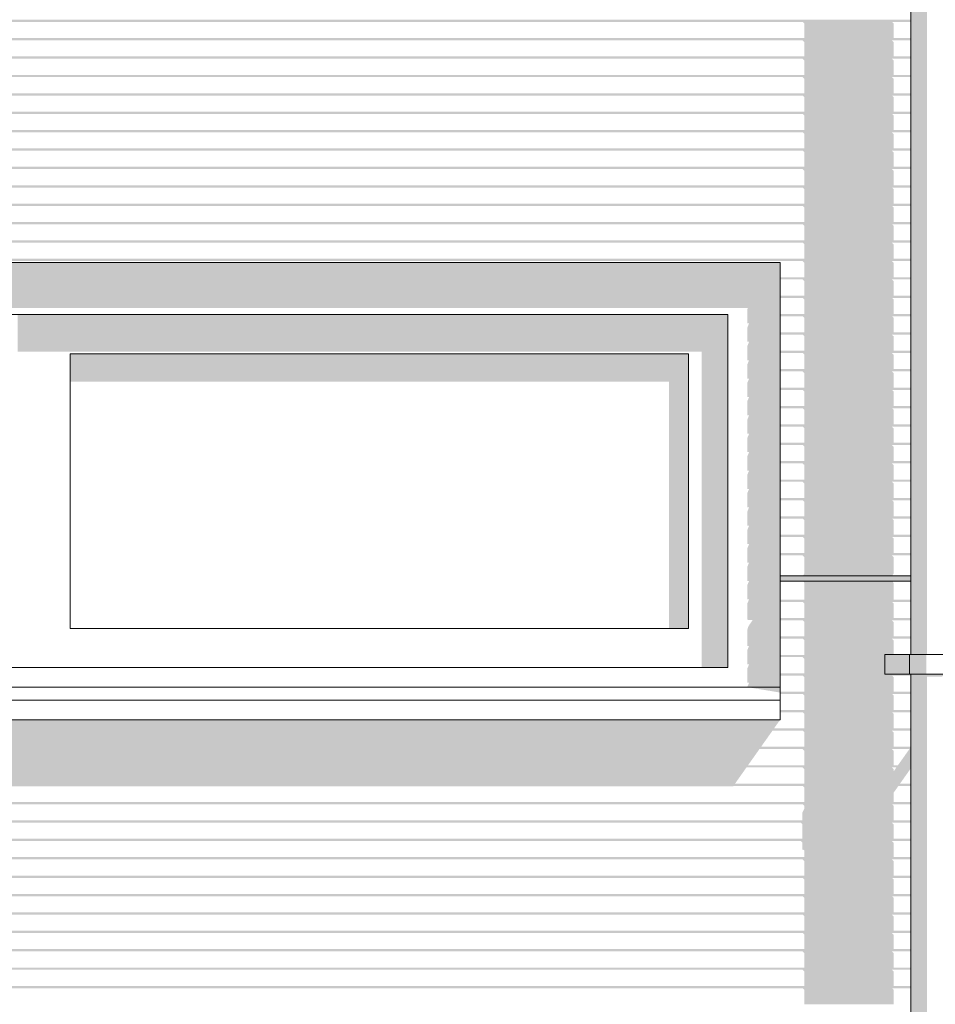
# Model space of a CAD drawing. Header units: metres. Extents: x -111 to -1, y -8 to 26.
# Tile 116 of 209: x -19.16 to -17.76, y 1.49 to 3. Entities that reach past the tile are written whole.
import ezdxf

# ---------------------------------------------------------------- set-up
doc = ezdxf.new("R2010")
doc.units = ezdxf.units.M
doc.header["$MEASUREMENT"] = 0
for name, color, linetype in [('10 Fassade', 7, 'Continuous'), ('10 Wand außen', 7, 'Continuous'), ('30 Dachentwässerung', 7, 'Continuous'), ('94 Genehmigungsplanung Bemaßung', 7, 'Continuous')]:
    doc.layers.add(name, color=color, linetype=linetype)
doc.styles.add('ERSTELLTER_STIL_2', font='arial.ttf')
doc.dimstyles.new('ERSTELLTER_STIL__1', dxfattribs={"dimtxt": 0.25, "dimasz": 0.19, "dimexe": 0.18, "dimexo": 0.1, "dimgap": 0, "dimtad": 1, "dimtih": 1, "dimtoh": 1, "dimzin": 0, "dimdsep": 46, "dimtxsty": 'ERSTELLTER_STIL_2', "dimblk": 'ARROWHEAD_6', "dimblk1": 'ARROWHEAD_6', "dimblk2": 'ARROWHEAD_6', "dimcen": 0.09, "dimclrd": 7, "dimclre": 7, "dimclrt": 7, "dimazin": 0, "dimtfac": 1, "dimtdec": 4, "dimtmove": 0, "dimatfit": 3, "dimfxl": 1, "dimtolj": 1, "dimtzin": 0, "dimarcsym": 0})

# ---------------------------------------------------------------- blocks, each defined once
blk = doc.blocks.new('*D120', base_point=(-27236.1321, 0))
at = {"layer": '94 Genehmigungsplanung Bemaßung', "color": 7, "linetype": 'Continuous', "lineweight": 13}
for p, q in [((-58.1625, 9.3843), (-58.1625, 9.7593)), ((-17.3411, 9.3843), (-17.3411, 9.7593)), ((-58.0625, 9.6718), (-58.2625, 9.4718)), ((-17.2411, 9.6718), (-17.4411, 9.4718)), ((-58.3125, 9.5718), (-58.1625, 9.5718)), ((-58.1625, 9.5718), (-17.3411, 9.5718))]:
    blk.add_line(p, q, dxfattribs=at)
at = {"layer": '94 Genehmigungsplanung Bemaßung', "color": 7, "lineweight": 13, "insert": (-38.1808, 9.6218), "char_height": 0.25, "attachment_point": 7, "style": 'ERSTELLTER_STIL_2'}
blk.add_mtext('\\A1;{\\pql;\\fArial|b0|i0|c0|p0;\\W1.000000;40,82}', dxfattribs=at)
blk = doc.blocks.new('ARROWHEAD_6')
at = {"color": 0, "linetype": 'Continuous', "lineweight": 0}
for p, q in [((-0.5, -0.5), (0.5, 0.5)), ((0, 0), (-1, 0))]:
    blk.add_line(p, q, dxfattribs=at)
blk = doc.blocks.new('*D132', base_point=(-27236.1321, 0))
at = {"layer": '94 Genehmigungsplanung Bemaßung', "color": 7, "linetype": 'Continuous', "lineweight": 13}
for p, q in [((-17.7511, 8.6208), (-17.7511, 8.9958)), ((-17.3411, 8.6208), (-17.3411, 8.9958)), ((-17.6511, 8.9083), (-17.8511, 8.7083)), ((-17.4411, 8.7083), (-17.2411, 8.9083)), ((-17.7511, 8.8083), (-17.3411, 8.8083)), ((-17.3411, 8.8083), (-17.1911, 8.8083))]:
    blk.add_line(p, q, dxfattribs=at)

msp = doc.modelspace()

# ---------------------------------------------------------------- hatches: boundary and pattern name
at = {"layer": '10 Fassade', "linetype": 'Continuous', "lineweight": 0, "true_color": 0x000000}
for points in [[(-37.7011, 2.9983), (-17.8011, 2.9983), (-17.8011, 3.0013), (-37.7011, 3.0013)], [(-37.7011, 2.9978), (-17.9665, 2.9978), (-17.964, 2.9953), (-17.8274, 2.9953), (-17.8299, 2.9978), (-17.8011, 2.9978), (-17.8011, 2.9983), (-37.7011, 2.9983)], [(-17.964, 2.9953), (-17.964, 2.9731), (-17.8274, 2.9731), (-17.8274, 2.9953)], [(-37.7011, 2.9731), (-37.7011, 2.9701), (-17.8011, 2.9701), (-17.8011, 2.9731)], [(-37.7011, 2.9696), (-17.9665, 2.9696), (-17.964, 2.9671), (-17.8274, 2.9671), (-17.8299, 2.9696), (-17.8011, 2.9696), (-17.8011, 2.9701), (-37.7011, 2.9701)], [(-17.964, 2.9671), (-17.964, 2.945), (-17.8274, 2.945), (-17.8274, 2.9671)], [(-37.7011, 2.945), (-37.7011, 2.942), (-17.8011, 2.942), (-17.8011, 2.945)], [(-37.7011, 2.9415), (-17.9665, 2.9415), (-17.964, 2.939), (-17.8274, 2.939), (-17.8299, 2.9415), (-17.8011, 2.9415), (-17.8011, 2.942), (-37.7011, 2.942)], [(-17.964, 2.939), (-17.964, 2.9169), (-17.8274, 2.9169), (-17.8274, 2.939)], [(-17.8011, 2.9169), (-37.7011, 2.9169), (-37.7011, 2.9139), (-17.8011, 2.9139)], [(-37.7011, 2.9134), (-17.9665, 2.9134), (-17.964, 2.9109), (-17.8274, 2.9109), (-17.8299, 2.9134), (-17.8011, 2.9134), (-17.8011, 2.9139), (-37.7011, 2.9139)], [(-17.964, 2.9109), (-17.964, 2.8887), (-17.8274, 2.8887), (-17.8274, 2.9109)], [(-37.7011, 2.8887), (-37.7011, 2.8857), (-17.8011, 2.8857), (-17.8011, 2.8887)], [(-37.7011, 2.8852), (-17.9665, 2.8852), (-17.964, 2.8827), (-17.8274, 2.8827), (-17.8299, 2.8852), (-17.8011, 2.8852), (-17.8011, 2.8857), (-37.7011, 2.8857)], [(-17.964, 2.8827), (-17.964, 2.8606), (-17.8274, 2.8606), (-17.8274, 2.8827)], [(-37.7011, 2.8606), (-37.7011, 2.8576), (-17.8011, 2.8576), (-17.8011, 2.8606)], [(-37.7011, 2.8571), (-17.9665, 2.8571), (-17.964, 2.8546), (-17.8274, 2.8546), (-17.8299, 2.8571), (-17.8011, 2.8571), (-17.8011, 2.8576), (-37.7011, 2.8576)], [(-17.964, 2.8546), (-17.964, 2.8324), (-17.8274, 2.8324), (-17.8274, 2.8546)], [(-37.7011, 2.8324), (-37.7011, 2.8294), (-17.8011, 2.8294), (-17.8011, 2.8324)], [(-37.7011, 2.8289), (-17.9665, 2.8289), (-17.964, 2.8264), (-17.8274, 2.8264), (-17.8299, 2.8289), (-17.8011, 2.8289), (-17.8011, 2.8294), (-37.7011, 2.8294)], [(-17.964, 2.8264), (-17.964, 2.8043), (-17.8274, 2.8043), (-17.8274, 2.8264)], [(-37.7011, 2.8043), (-37.7011, 2.8013), (-17.8011, 2.8013), (-17.8011, 2.8043)], [(-37.7011, 2.8008), (-17.9665, 2.8008), (-17.964, 2.7983), (-17.8274, 2.7983), (-17.8299, 2.8008), (-17.8011, 2.8008), (-17.8011, 2.8013), (-37.7011, 2.8013)], [(-17.964, 2.7983), (-17.964, 2.7762), (-17.8274, 2.7762), (-17.8274, 2.7983)], [(-37.7011, 2.7731), (-17.8011, 2.7731), (-17.8011, 2.7762), (-37.7011, 2.7762)], [(-37.7011, 2.7726), (-17.9665, 2.7726), (-17.964, 2.7701), (-17.8274, 2.7701), (-17.8299, 2.7726), (-17.8011, 2.7726), (-17.8011, 2.7731), (-37.7011, 2.7731)], [(-17.964, 2.7701), (-17.964, 2.748), (-17.8274, 2.748), (-17.8274, 2.7701)], [(-17.8011, 2.748), (-37.7011, 2.748), (-37.7011, 2.745), (-17.8011, 2.745)], [(-37.7011, 2.7445), (-17.9665, 2.7445), (-17.964, 2.742), (-17.8274, 2.742), (-17.8299, 2.7445), (-17.8011, 2.7445), (-17.8011, 2.745), (-37.7011, 2.745)], [(-17.964, 2.742), (-17.964, 2.7199), (-17.8274, 2.7199), (-17.8274, 2.742)], [(-37.7011, 2.7169), (-17.8011, 2.7169), (-17.8011, 2.7199), (-37.7011, 2.7199)], [(-37.7011, 2.7163), (-17.9665, 2.7163), (-17.964, 2.7139), (-17.8274, 2.7139), (-17.8299, 2.7163), (-17.8011, 2.7163), (-17.8011, 2.7169), (-37.7011, 2.7169)], [(-17.964, 2.7139), (-17.964, 2.6917), (-17.8274, 2.6917), (-17.8274, 2.7139)], [(-17.8011, 2.6917), (-37.7011, 2.6917), (-37.7011, 2.6887), (-17.8011, 2.6887)], [(-37.7011, 2.6882), (-17.9665, 2.6882), (-17.964, 2.6857), (-17.8274, 2.6857), (-17.8299, 2.6882), (-17.8011, 2.6882), (-17.8011, 2.6887), (-37.7011, 2.6887)], [(-17.964, 2.6857), (-17.964, 2.6636), (-17.8274, 2.6636), (-17.8274, 2.6857)], [(-37.7011, 2.6606), (-17.8011, 2.6606), (-17.8011, 2.6636), (-37.7011, 2.6636)], [(-37.7011, 2.6601), (-17.9665, 2.6601), (-17.964, 2.6576), (-17.8274, 2.6576), (-17.8299, 2.6601), (-17.8011, 2.6601), (-17.8011, 2.6606), (-37.7011, 2.6606)], [(-17.964, 2.6576), (-17.964, 2.6354), (-17.8274, 2.6354), (-17.8274, 2.6576)], [(-37.7011, 2.6354), (-37.7011, 2.6324), (-17.8011, 2.6324), (-17.8011, 2.6354)], [(-37.7011, 2.6319), (-17.9665, 2.6319), (-17.964, 2.6294), (-17.8274, 2.6294), (-17.8299, 2.6319), (-17.8011, 2.6319), (-17.8011, 2.6324), (-37.7011, 2.6324)], [(-17.964, 2.6294), (-17.964, 2.6073), (-17.8274, 2.6073), (-17.8274, 2.6294)], [(-17.8011, 2.6073), (-18.0011, 2.6073), (-18.0011, 2.6043), (-17.8011, 2.6043)], [(-18.0011, 2.6043), (-18.0011, 2.6038), (-17.9665, 2.6038), (-17.964, 2.6013), (-17.8274, 2.6013), (-17.8299, 2.6038), (-17.8011, 2.6038), (-17.8011, 2.6043)], [(-17.964, 2.6013), (-17.964, 2.5791), (-17.8274, 2.5791), (-17.8274, 2.6013)], [(-17.8011, 2.5791), (-18.0011, 2.5791), (-18.0011, 2.5761), (-17.8011, 2.5761)], [(-18.0011, 2.5761), (-18.0011, 2.5756), (-17.9665, 2.5756), (-17.964, 2.5731), (-17.8274, 2.5731), (-17.8299, 2.5756), (-17.8011, 2.5756), (-17.8011, 2.5761)], [(-17.964, 2.5731), (-17.964, 2.551), (-17.8274, 2.551), (-17.8274, 2.5731)], [(-17.8011, 2.551), (-18.0011, 2.551), (-18.0011, 2.548), (-17.8011, 2.548)], [(-18.0011, 2.548), (-18.0011, 2.5475), (-17.9665, 2.5475), (-17.964, 2.545), (-17.8274, 2.545), (-17.8299, 2.5475), (-17.8011, 2.5475), (-17.8011, 2.548)], [(-17.964, 2.5229), (-17.8274, 2.5229), (-17.8274, 2.545), (-17.964, 2.545)], [(-17.8011, 2.5229), (-18.0011, 2.5229), (-18.0011, 2.5199), (-17.8011, 2.5199)], [(-18.0011, 2.5199), (-18.0011, 2.5193), (-17.9665, 2.5193), (-17.964, 2.5169), (-17.8274, 2.5169), (-17.8299, 2.5193), (-17.8011, 2.5193), (-17.8011, 2.5199)], [(-17.964, 2.4947), (-17.8274, 2.4947), (-17.8274, 2.5169), (-17.964, 2.5169)], [(-17.8011, 2.4947), (-18.0011, 2.4947), (-18.0011, 2.4917), (-17.8011, 2.4917)], [(-18.0011, 2.4917), (-18.0011, 2.4912), (-17.9665, 2.4912), (-17.964, 2.4887), (-17.8274, 2.4887), (-17.8299, 2.4912), (-17.8011, 2.4912), (-17.8011, 2.4917)], [(-17.964, 2.4666), (-17.8274, 2.4666), (-17.8274, 2.4887), (-17.964, 2.4887)], [(-17.8011, 2.4666), (-18.0011, 2.4666), (-18.0011, 2.4636), (-17.8011, 2.4636)], [(-18.0011, 2.4636), (-18.0011, 2.4631), (-17.9665, 2.4631), (-17.964, 2.4606), (-17.8274, 2.4606), (-17.8299, 2.4631), (-17.8011, 2.4631), (-17.8011, 2.4636)], [(-17.964, 2.4384), (-17.8274, 2.4384), (-17.8274, 2.4606), (-17.964, 2.4606)], [(-17.8011, 2.4384), (-18.0011, 2.4384), (-18.0011, 2.4354), (-17.8011, 2.4354)], [(-18.0011, 2.4354), (-18.0011, 2.4349), (-17.9665, 2.4349), (-17.964, 2.4324), (-17.8274, 2.4324), (-17.8299, 2.4349), (-17.8011, 2.4349), (-17.8011, 2.4354)], [(-17.964, 2.4103), (-17.8274, 2.4103), (-17.8274, 2.4324), (-17.964, 2.4324)], [(-17.8011, 2.4103), (-18.0011, 2.4103), (-18.0011, 2.4073), (-17.8011, 2.4073)], [(-18.0011, 2.4073), (-18.0011, 2.4068), (-17.9665, 2.4068), (-17.964, 2.4043), (-17.8274, 2.4043), (-17.8299, 2.4068), (-17.8011, 2.4068), (-17.8011, 2.4073)], [(-17.964, 2.4043), (-17.964, 2.3821), (-17.8274, 2.3821), (-17.8274, 2.4043)], [(-17.8011, 2.3821), (-18.0011, 2.3821), (-18.0011, 2.3791), (-17.8011, 2.3791)], [(-18.0011, 2.3791), (-18.0011, 2.3786), (-17.9665, 2.3786), (-17.964, 2.3761), (-17.8274, 2.3761), (-17.8299, 2.3786), (-17.8011, 2.3786), (-17.8011, 2.3791)], [(-17.964, 2.3761), (-17.964, 2.354), (-17.8274, 2.354), (-17.8274, 2.3761)], [(-17.8011, 2.354), (-18.0011, 2.354), (-18.0011, 2.351), (-17.8011, 2.351)], [(-18.0011, 2.351), (-18.0011, 2.3505), (-17.9665, 2.3505), (-17.964, 2.348), (-17.8274, 2.348), (-17.8299, 2.3505), (-17.8011, 2.3505), (-17.8011, 2.351)], [(-17.964, 2.3259), (-17.8274, 2.3259), (-17.8274, 2.348), (-17.964, 2.348)], [(-17.8011, 2.3259), (-18.0011, 2.3259), (-18.0011, 2.3229), (-17.8011, 2.3229)], [(-18.0011, 2.3229), (-18.0011, 2.3223), (-17.9665, 2.3223), (-17.964, 2.3199), (-17.8274, 2.3199), (-17.8299, 2.3223), (-17.8011, 2.3223), (-17.8011, 2.3229)], [(-17.964, 2.2977), (-17.8274, 2.2977), (-17.8274, 2.3199), (-17.964, 2.3199)], [(-17.8011, 2.2977), (-18.0011, 2.2977), (-18.0011, 2.2947), (-17.8011, 2.2947)], [(-18.0011, 2.2947), (-18.0011, 2.2942), (-17.9665, 2.2942), (-17.964, 2.2917), (-17.8274, 2.2917), (-17.8299, 2.2942), (-17.8011, 2.2942), (-17.8011, 2.2947)], [(-17.964, 2.2696), (-17.8274, 2.2696), (-17.8274, 2.2917), (-17.964, 2.2917)], [(-17.8011, 2.2696), (-18.0011, 2.2696), (-18.0011, 2.2666), (-17.8011, 2.2666)], [(-18.0011, 2.2666), (-18.0011, 2.2661), (-17.9665, 2.2661), (-17.964, 2.2636), (-17.8274, 2.2636), (-17.8299, 2.2661), (-17.8011, 2.2661), (-17.8011, 2.2666)], [(-17.964, 2.2636), (-17.964, 2.2414), (-17.8274, 2.2414), (-17.8274, 2.2636)], [(-17.8011, 2.2414), (-18.0011, 2.2414), (-18.0011, 2.2384), (-17.8011, 2.2384)], [(-18.0011, 2.2384), (-18.0011, 2.2379), (-17.9665, 2.2379), (-17.964, 2.2354), (-17.8274, 2.2354), (-17.8299, 2.2379), (-17.8011, 2.2379), (-17.8011, 2.2384)], [(-17.964, 2.2354), (-17.964, 2.2133), (-17.8274, 2.2133), (-17.8274, 2.2354)], [(-17.8011, 2.2133), (-18.0011, 2.2133), (-18.0011, 2.2103), (-17.8011, 2.2103)], [(-18.0011, 2.2103), (-18.0011, 2.2098), (-17.9665, 2.2098), (-17.964, 2.2073), (-17.8274, 2.2073), (-17.8299, 2.2098), (-17.8011, 2.2098), (-17.8011, 2.2103)], [(-17.964, 2.1851), (-17.8274, 2.1851), (-17.8274, 2.2073), (-17.964, 2.2073)], [(-17.8011, 2.1851), (-18.0011, 2.1851), (-18.0011, 2.1821), (-17.8011, 2.1821)], [(-18.0011, 2.1821), (-18.0011, 2.1816), (-17.9665, 2.1816), (-17.964, 2.1791), (-17.8274, 2.1791), (-17.8299, 2.1816), (-17.8011, 2.1816), (-17.8011, 2.1821)], [(-17.964, 2.154), (-17.8274, 2.154), (-17.8274, 2.1791), (-17.964, 2.1791)], [(-18.0011, 2.1505), (-18.0011, 2.145), (-17.8011, 2.145), (-17.8011, 2.1505)], [(-18.0011, 2.145), (-18.0011, 2.1429), (-17.8011, 2.1429), (-17.8011, 2.145)], [(-18.0011, 2.1429), (-18.0011, 2.142), (-17.8011, 2.142), (-17.8011, 2.1429)], [(-17.967, 2.142), (-17.9649, 2.1411), (-17.8283, 2.1411), (-17.8304, 2.142)], [(-17.964, 2.154), (-17.966, 2.1505), (-17.8294, 2.1505), (-17.8274, 2.154)], [(-17.9649, 2.1411), (-17.964, 2.139), (-17.8274, 2.139), (-17.8283, 2.1411)], [(-17.964, 2.1139), (-17.8274, 2.1139), (-17.8274, 2.139), (-17.964, 2.139)], [(-18.0011, 2.1109), (-17.8011, 2.1109), (-17.8011, 2.1139), (-18.0011, 2.1139)], [(-18.0011, 2.1109), (-18.0011, 2.1104), (-17.9665, 2.1104), (-17.964, 2.1079), (-17.8274, 2.1079), (-17.8299, 2.1104), (-17.8011, 2.1104), (-17.8011, 2.1109)], [(-17.964, 2.0857), (-17.8274, 2.0857), (-17.8274, 2.1079), (-17.964, 2.1079)], [(-18.0011, 2.0827), (-17.8011, 2.0827), (-17.8011, 2.0857), (-18.0011, 2.0857)], [(-18.0011, 2.0827), (-18.0011, 2.0822), (-17.9665, 2.0822), (-17.964, 2.0797), (-17.8274, 2.0797), (-17.8299, 2.0822), (-17.8011, 2.0822), (-17.8011, 2.0827)], [(-17.964, 2.0576), (-17.8274, 2.0576), (-17.8274, 2.0797), (-17.964, 2.0797)], [(-18.0011, 2.0546), (-17.8011, 2.0546), (-17.8011, 2.0576), (-18.0011, 2.0576)], [(-18.0011, 2.0546), (-18.0011, 2.0541), (-17.9665, 2.0541), (-17.964, 2.0516), (-17.8274, 2.0516), (-17.8299, 2.0541), (-17.8011, 2.0541), (-17.8011, 2.0546)], [(-17.8274, 2.0516), (-17.964, 2.0516), (-17.964, 2.0294), (-17.8411, 2.0294), (-17.8411, 2.03), (-17.8274, 2.03)], [(-18.0011, 2.0294), (-18.0011, 2.0264), (-17.8411, 2.0264), (-17.8411, 2.0294)], [(-18.0011, 2.0259), (-17.9665, 2.0259), (-17.964, 2.0234), (-17.8411, 2.0234), (-17.8411, 2.0264), (-18.0011, 2.0264)], [(-17.8411, 2.0234), (-17.964, 2.0234), (-17.964, 2.0013), (-17.8411, 2.0013)], [(-17.8411, 2.0013), (-18.0011, 2.0013), (-18.0011, 1.9983), (-17.8011, 1.9983), (-17.8011, 2), (-17.8411, 2)], [(-18.0011, 1.9983), (-18.0011, 1.9978), (-17.9665, 1.9978), (-17.964, 1.9953), (-17.8274, 1.9953), (-17.8299, 1.9978), (-17.8011, 1.9978), (-17.8011, 1.9983)], [(-17.964, 1.9731), (-17.8274, 1.9731), (-17.8274, 1.9953), (-17.964, 1.9953)], [(-18.0011, 1.9701), (-17.8011, 1.9701), (-17.8011, 1.9731), (-18.0011, 1.9731)], [(-18.0011, 1.9701), (-18.0011, 1.9696), (-17.9665, 1.9696), (-17.964, 1.9671), (-17.8274, 1.9671), (-17.8299, 1.9696), (-17.8011, 1.9696), (-17.8011, 1.9701)], [(-17.964, 1.945), (-17.8274, 1.945), (-17.8274, 1.9671), (-17.964, 1.9671)], [(-18.0011, 1.942), (-17.8011, 1.942), (-17.8011, 1.945), (-18.0011, 1.945)], [(-22.543, 1.9169), (-18.0104, 1.9169), (-18.0011, 1.93), (-22.5084, 1.93), (-22.5084, 1.939), (-22.529, 1.939)], [(-18.0011, 1.942), (-18.0011, 1.9415), (-17.9665, 1.9415), (-17.964, 1.939), (-17.8274, 1.939), (-17.8299, 1.9415), (-17.8011, 1.9415), (-17.8011, 1.942)], [(-17.964, 1.9169), (-17.8274, 1.9169), (-17.8274, 1.939), (-17.964, 1.939)], [(-37.7011, 1.9139), (-17.8011, 1.9139), (-17.8011, 1.9169), (-37.7011, 1.9169)], [(-37.7011, 1.9139), (-37.7011, 1.9134), (-37.5382, 1.9134), (-37.5395, 1.9109), (-33.0132, 1.9109), (-33.0115, 1.9134), (-32.5382, 1.9134), (-32.5395, 1.9109), (-28.0132, 1.9109), (-28.0115, 1.9134), (-27.5382, 1.9134), (-27.5395, 1.9109), (-23.0132, 1.9109), (-23.0115, 1.9134), (-22.5455, 1.9134), (-22.5468, 1.9109), (-18.0146, 1.9109), (-18.0129, 1.9134), (-17.9665, 1.9134), (-17.964, 1.9109), (-17.8274, 1.9109), (-17.8299, 1.9134), (-17.8011, 1.9134), (-17.8011, 1.9139)], [(-22.5609, 1.8887), (-18.0303, 1.8887), (-18.0146, 1.9109), (-22.5468, 1.9109)], [(-17.964, 1.9109), (-17.964, 1.8887), (-17.8274, 1.8887), (-17.8274, 1.9109)], [(-37.7011, 1.8887), (-37.7011, 1.8857), (-17.8011, 1.8857), (-17.8011, 1.8887)], [(-37.7011, 1.8857), (-37.7011, 1.8852), (-37.556, 1.8852), (-37.5574, 1.8827), (-33.0331, 1.8827), (-33.0314, 1.8852), (-32.556, 1.8852), (-32.5574, 1.8827), (-28.0331, 1.8827), (-28.0314, 1.8852), (-27.556, 1.8852), (-27.5574, 1.8827), (-23.0331, 1.8827), (-23.0314, 1.8852), (-22.5633, 1.8852), (-22.5646, 1.8827), (-18.0345, 1.8827), (-18.0328, 1.8852), (-17.9665, 1.8852), (-17.964, 1.8827), (-17.8274, 1.8827), (-17.8299, 1.8852), (-17.8033, 1.8852), (-17.805, 1.8827), (-17.8011, 1.8827), (-17.8011, 1.8857)], [(-22.5784, 1.8606), (-18.0502, 1.8606), (-18.0345, 1.8827), (-22.5646, 1.8827), (-22.5784, 1.861)], [(-17.8274, 1.8827), (-17.964, 1.8827), (-17.964, 1.8606), (-17.8274, 1.8606)], [(-17.805, 1.8827), (-17.8207, 1.8606), (-17.8011, 1.8606), (-17.8011, 1.8827)], [(-37.7011, 1.8606), (-37.7011, 1.8576), (-17.8011, 1.8576), (-17.8011, 1.8606)], [(-37.7011, 1.8571), (-37.5736, 1.8571), (-37.5711, 1.8546), (-33.053, 1.8546), (-33.0513, 1.8571), (-32.5736, 1.8571), (-32.5711, 1.8546), (-28.053, 1.8546), (-28.0513, 1.8571), (-27.5736, 1.8571), (-27.5711, 1.8546), (-23.053, 1.8546), (-23.0513, 1.8571), (-22.5809, 1.8571), (-22.5784, 1.8546), (-18.0544, 1.8546), (-18.0527, 1.8571), (-17.9665, 1.8571), (-17.964, 1.8546), (-17.8274, 1.8546), (-17.8299, 1.8571), (-17.8232, 1.8571), (-17.8249, 1.8546), (-17.8019, 1.8546), (-17.8011, 1.8558), (-17.8011, 1.8576), (-37.7011, 1.8576)], [(-18.0544, 1.8546), (-22.5784, 1.8546), (-22.5784, 1.8324), (-18.0701, 1.8324)], [(-17.964, 1.8546), (-17.964, 1.8324), (-17.8176, 1.8324), (-17.8019, 1.8546), (-17.8249, 1.8546), (-17.8274, 1.851), (-17.8274, 1.8546)], [(-37.7011, 1.8294), (-17.8011, 1.8294), (-17.8011, 1.8324), (-37.7011, 1.8324)], [(-37.7011, 1.8289), (-37.5736, 1.8289), (-37.573, 1.8283), (-33.0716, 1.8283), (-33.0712, 1.8289), (-32.5736, 1.8289), (-32.573, 1.8283), (-28.0716, 1.8283), (-28.0712, 1.8289), (-27.5736, 1.8289), (-27.573, 1.8283), (-23.0716, 1.8283), (-23.0712, 1.8289), (-22.5809, 1.8289), (-22.5803, 1.8283), (-18.073, 1.8283), (-18.0726, 1.8289), (-17.9665, 1.8289), (-17.964, 1.8264), (-17.8218, 1.8264), (-17.8201, 1.8289), (-17.8011, 1.8289), (-17.8011, 1.8294), (-37.7011, 1.8294)], [(-17.964, 1.8043), (-17.8274, 1.8043), (-17.8274, 1.8185), (-17.8218, 1.8264), (-17.964, 1.8264)], [(-37.7011, 1.8043), (-37.7011, 1.8013), (-17.8011, 1.8013), (-17.8011, 1.8043)], [(-37.7011, 1.8008), (-17.9665, 1.8008), (-17.964, 1.7983), (-17.8274, 1.7983), (-17.8299, 1.8008), (-17.8011, 1.8008), (-17.8011, 1.8013), (-37.7011, 1.8013)], [(-17.9669, 1.7885), (-17.9669, 1.7761), (-17.8274, 1.7761), (-17.8274, 1.7983), (-17.964, 1.7983), (-17.964, 1.794)], [(-37.7011, 1.7731), (-17.8011, 1.7731), (-17.8011, 1.7761), (-37.7011, 1.7761)], [(-37.7011, 1.7726), (-17.9693, 1.7726), (-17.9669, 1.7701), (-17.8274, 1.7701), (-17.8299, 1.7726), (-17.8011, 1.7726), (-17.8011, 1.7731), (-37.7011, 1.7731)], [(-17.9669, 1.7701), (-17.9669, 1.748), (-17.8274, 1.748), (-17.8274, 1.7701)], [(-37.7011, 1.745), (-17.8011, 1.745), (-17.8011, 1.748), (-37.7011, 1.748)], [(-37.7011, 1.7445), (-17.9693, 1.7445), (-17.9669, 1.742), (-17.8274, 1.742), (-17.8299, 1.7445), (-17.8011, 1.7445), (-17.8011, 1.745), (-37.7011, 1.745)], [(-17.9669, 1.742), (-17.9669, 1.7316), (-17.964, 1.7302), (-17.964, 1.7199), (-17.8274, 1.7199), (-17.8274, 1.742)], [(-37.7011, 1.7199), (-37.7011, 1.7169), (-17.8011, 1.7169), (-17.8011, 1.7199)], [(-37.7011, 1.7163), (-17.9665, 1.7163), (-17.964, 1.7139), (-17.8274, 1.7139), (-17.8299, 1.7163), (-17.8011, 1.7163), (-17.8011, 1.7169), (-37.7011, 1.7169)], [(-17.964, 1.7139), (-17.964, 1.6917), (-17.8274, 1.6917), (-17.8274, 1.7139)], [(-37.7011, 1.6917), (-37.7011, 1.6887), (-17.8011, 1.6887), (-17.8011, 1.6917)], [(-37.7011, 1.6882), (-17.9665, 1.6882), (-17.964, 1.6857), (-17.8274, 1.6857), (-17.8299, 1.6882), (-17.8011, 1.6882), (-17.8011, 1.6887), (-37.7011, 1.6887)], [(-17.964, 1.6857), (-17.964, 1.6636), (-17.8274, 1.6636), (-17.8274, 1.6857)], [(-37.7011, 1.6636), (-37.7011, 1.6606), (-17.8011, 1.6606), (-17.8011, 1.6636)], [(-37.7011, 1.6601), (-17.9665, 1.6601), (-17.964, 1.6576), (-17.8274, 1.6576), (-17.8299, 1.6601), (-17.8011, 1.6601), (-17.8011, 1.6606), (-37.7011, 1.6606)], [(-17.964, 1.6576), (-17.964, 1.6354), (-17.8274, 1.6354), (-17.8274, 1.6576)], [(-37.7011, 1.6354), (-37.7011, 1.6324), (-17.8011, 1.6324), (-17.8011, 1.6354)], [(-37.7011, 1.6319), (-17.9665, 1.6319), (-17.964, 1.6294), (-17.8274, 1.6294), (-17.8299, 1.6319), (-17.8011, 1.6319), (-17.8011, 1.6324), (-37.7011, 1.6324)], [(-17.964, 1.6294), (-17.964, 1.6073), (-17.8274, 1.6073), (-17.8274, 1.6294)], [(-17.8011, 1.6073), (-37.7011, 1.6073), (-37.7011, 1.6043), (-17.8011, 1.6043)], [(-37.7011, 1.6038), (-17.9665, 1.6038), (-17.964, 1.6013), (-17.8274, 1.6013), (-17.8299, 1.6038), (-17.8011, 1.6038), (-17.8011, 1.6043), (-37.7011, 1.6043)], [(-17.964, 1.6013), (-17.964, 1.5791), (-17.8274, 1.5791), (-17.8274, 1.6013)], [(-37.7011, 1.5761), (-17.8011, 1.5761), (-17.8011, 1.5791), (-37.7011, 1.5791)], [(-37.7011, 1.5756), (-17.9665, 1.5756), (-17.964, 1.5731), (-17.8274, 1.5731), (-17.8299, 1.5756), (-17.8011, 1.5756), (-17.8011, 1.5761), (-37.7011, 1.5761)], [(-17.964, 1.5731), (-17.964, 1.551), (-17.8274, 1.551), (-17.8274, 1.5731)], [(-37.7011, 1.548), (-17.8011, 1.548), (-17.8011, 1.551), (-37.7011, 1.551)], [(-37.7011, 1.5475), (-17.9665, 1.5475), (-17.964, 1.545), (-17.8274, 1.545), (-17.8299, 1.5475), (-17.8011, 1.5475), (-17.8011, 1.548), (-37.7011, 1.548)], [(-17.964, 1.545), (-17.964, 1.5229), (-17.8274, 1.5229), (-17.8274, 1.545)], [(-37.7011, 1.5199), (-17.8011, 1.5199), (-17.8011, 1.5229), (-37.7011, 1.5229)], [(-37.7011, 1.5193), (-17.9665, 1.5193), (-17.964, 1.5169), (-17.8274, 1.5169), (-17.8299, 1.5193), (-17.8011, 1.5193), (-17.8011, 1.5199), (-37.7011, 1.5199)], [(-17.964, 1.5169), (-17.964, 1.4947), (-17.8274, 1.4947), (-17.8274, 1.5169)]]:
    msp.add_hatch(color=18, dxfattribs=at).paths.add_polyline_path(points)
at = {"layer": '10 Wand außen', "linetype": 'Continuous', "lineweight": 0, "true_color": 0x000000}
for points in [[(-18.0011, 2.63), (-22.5084, 2.63), (-22.4385, 2.5601), (-18.071, 2.5601)], [(-18.071, 2.5601), (-18.0505, 2.5601), (-18.0511, 2.5587), (-18.0511, 2.5366), (-18.0486, 2.5366), (-18.0511, 2.5306), (-18.0511, 2.5084), (-18.0486, 2.5084), (-18.0511, 2.5024), (-18.0511, 2.4803), (-18.0486, 2.4803), (-18.0511, 2.4743), (-18.0511, 2.4521), (-18.0486, 2.4521), (-18.0511, 2.4461), (-18.0511, 2.424), (-18.0486, 2.424), (-18.0511, 2.418), (-18.0511, 2.3959), (-18.0486, 2.3959), (-18.0511, 2.3899), (-18.0511, 2.3677), (-18.0486, 2.3677), (-18.0511, 2.3617), (-18.0511, 2.3396), (-18.0486, 2.3396), (-18.0511, 2.3336), (-18.0511, 2.3114), (-18.0486, 2.3114), (-18.0511, 2.3054), (-18.0511, 2.2833), (-18.0486, 2.2833), (-18.0511, 2.2773), (-18.0511, 2.2551), (-18.0486, 2.2551), (-18.0511, 2.2491), (-18.0511, 2.227), (-18.0486, 2.227), (-18.0511, 2.221), (-18.0511, 2.1989), (-18.0486, 2.1989), (-18.0511, 2.1929), (-18.0511, 2.1707), (-18.0486, 2.1707), (-18.0511, 2.1647), (-18.0511, 2.1426), (-18.0486, 2.1426), (-18.0511, 2.1366), (-18.0511, 2.1144), (-18.0486, 2.1144), (-18.0511, 2.1084), (-18.0511, 2.0833), (-18.0491, 2.0827), (-18.0431, 2.0827), (-18.0481, 2.0755), (-18.0502, 2.0717), (-18.0511, 2.0683), (-18.0511, 2.0432), (-18.0486, 2.0432), (-18.0511, 2.0372), (-18.0511, 2.015), (-18.0486, 2.015), (-18.0511, 2.009), (-18.0511, 1.9869), (-18.0486, 1.9869), (-18.0511, 1.9809), (-18.0511, 1.98), (-18.0011, 1.98), (-18.0011, 2.63)], [(-19.0925, 2.4934), (-19.1679, 2.55), (-19.1679, 2.4934)], [(-18.0811, 2.55), (-19.1679, 2.55), (-19.0925, 2.4934), (-18.1377, 2.4934)], [(-18.1377, 2.4934), (-18.1211, 2.4934), (-18.1211, 2.05), (-18.0811, 2.01), (-18.0811, 2.55)], [(-19.0879, 2.49), (-19.0879, 2.4476), (-18.1711, 2.4476), (-18.1711, 2.07), (-18.1411, 2.07), (-18.1411, 2.49)], [(-18.1211, 2.01), (-18.0811, 2.01), (-18.1211, 2.05)], [(-18.0011, 1.98), (-18.0511, 1.98), (-18.0376, 1.9778), (-18.0351, 1.9778), (-18.0338, 1.9771), (-18.0198, 1.9748), (-18.0173, 1.9748), (-18.016, 1.9742), (-18.002, 1.9718), (-18.0011, 1.9718)]]:
    msp.add_hatch(color=18, dxfattribs=at).paths.add_polyline_path(points)
at = {"layer": '30 Dachentwässerung', "linetype": 'Continuous', "lineweight": 0, "true_color": 0x000000}
for points in [[(-17.8011, 2.03), (-17.7944, 2.03), (-17.7944, 3.7), (-17.8011, 3.7)], [(-17.7944, 2.03), (-17.7761, 2.03), (-17.7761, 3.7), (-17.7944, 3.7)], [(-17.8411, 2), (-17.8031, 2), (-17.8031, 2.03), (-17.8411, 2.03)], [(-17.8031, 2), (-17.7961, 2), (-17.7961, 2.03), (-17.8031, 2.03)], [(-17.7961, 2), (-17.7771, 2), (-17.7771, 2.03), (-17.7961, 2.03)], [(-17.7944, 2), (-17.8011, 2), (-17.8011, 0.33), (-17.7944, 0.33)], [(-17.7944, 2), (-17.7944, 0.33), (-17.7761, 0.33), (-17.7761, 2)], [(-17.7761, 1.9959), (-17.754, 1.9959), (-17.7511, 1.9977), (-17.7511, 2), (-17.7761, 2)]]:
    msp.add_hatch(color=18, dxfattribs=at).paths.add_polyline_path(points)

# ---------------------------------------------------------------- linework, layer by layer
at = {"layer": '10 Fassade', "color": 7, "linetype": 'Continuous', "lineweight": 13}
for p, q in [((-22.5084, 2.63), (-18.0011, 2.63)), ((-18.0011, 2.6294), (-18.0011, 2.63)), ((-18.0011, 2.6294), (-18.0011, 2.6073)), ((-18.0011, 2.6073), (-18.0011, 2.6043)), ((-18.0011, 2.6013), (-18.0011, 2.6043)), ((-18.0011, 2.6013), (-18.0011, 2.5791)), ((-18.0011, 2.5791), (-18.0011, 2.5761)), ((-18.0011, 2.5731), (-18.0011, 2.5761)), ((-18.0011, 2.5731), (-18.0011, 2.551)), ((-18.0011, 2.551), (-18.0011, 2.548)), ((-18.0011, 2.545), (-18.0011, 2.548)), ((-18.0011, 2.545), (-18.0011, 2.5229)), ((-18.0011, 2.5229), (-18.0011, 2.5199)), ((-18.0011, 2.5169), (-18.0011, 2.5199)), ((-18.0011, 2.5169), (-18.0011, 2.4947)), ((-18.0011, 2.4947), (-18.0011, 2.4917)), ((-18.0011, 2.4887), (-18.0011, 2.4917)), ((-18.0011, 2.4887), (-18.0011, 2.4666)), ((-18.0011, 2.4666), (-18.0011, 2.4636)), ((-18.0011, 2.4606), (-18.0011, 2.4636)), ((-18.0011, 2.4606), (-18.0011, 2.4384)), ((-18.0011, 2.4384), (-18.0011, 2.4354)), ((-18.0011, 2.4324), (-18.0011, 2.4354)), ((-18.0011, 2.4324), (-18.0011, 2.4103)), ((-18.0011, 2.4103), (-18.0011, 2.4073)), ((-18.0011, 2.4043), (-18.0011, 2.4073)), ((-18.0011, 2.4043), (-18.0011, 2.3821)), ((-18.0011, 2.3821), (-18.0011, 2.3791)), ((-18.0011, 2.3761), (-18.0011, 2.3791)), ((-18.0011, 2.3761), (-18.0011, 2.354)), ((-18.0011, 2.354), (-18.0011, 2.351)), ((-18.0011, 2.348), (-18.0011, 2.351)), ((-18.0011, 2.348), (-18.0011, 2.3259)), ((-18.0011, 2.3259), (-18.0011, 2.3229)), ((-18.0011, 2.3199), (-18.0011, 2.3229)), ((-18.0011, 2.3199), (-18.0011, 2.2977)), ((-18.0011, 2.2977), (-18.0011, 2.2947)), ((-18.0011, 2.2917), (-18.0011, 2.2947)), ((-18.0011, 2.2917), (-18.0011, 2.2696)), ((-18.0011, 2.2696), (-18.0011, 2.2666)), ((-18.0011, 2.2636), (-18.0011, 2.2666)), ((-18.0011, 2.2636), (-18.0011, 2.2414)), ((-18.0011, 2.2414), (-18.0011, 2.2384)), ((-18.0011, 2.2354), (-18.0011, 2.2384)), ((-18.0011, 2.2354), (-18.0011, 2.2133)), ((-18.0011, 2.2133), (-18.0011, 2.2103)), ((-18.0011, 2.2073), (-18.0011, 2.2103)), ((-18.0011, 2.2073), (-18.0011, 2.1851)), ((-18.0011, 2.1851), (-18.0011, 2.1821)), ((-18.0011, 2.1791), (-18.0011, 2.1821)), ((-18.0011, 2.1791), (-18.0011, 2.154)), ((-18.0011, 2.154), (-18.0011, 2.1505)), ((-18.0011, 2.1505), (-18.0011, 2.145)), ((-17.8011, 2.1505), (-18.0011, 2.1505)), ((-18.0011, 2.1429), (-18.0011, 2.145)), ((-18.0011, 2.142), (-18.0011, 2.1429)), ((-18.0011, 2.1411), (-18.0011, 2.142)), ((-17.8011, 2.142), (-18.0011, 2.142)), ((-18.0011, 2.139), (-18.0011, 2.1411)), ((-18.0011, 2.139), (-18.0011, 2.1139)), ((-18.0011, 2.1139), (-18.0011, 2.1109)), ((-18.0011, 2.1079), (-18.0011, 2.1109)), ((-18.0011, 2.1079), (-18.0011, 2.0857)), ((-18.0011, 2.0857), (-18.0011, 2.0827)), ((-18.0011, 2.0797), (-18.0011, 2.0827)), ((-18.0011, 2.0797), (-18.0011, 2.0576)), ((-18.0011, 2.0576), (-18.0011, 2.0546)), ((-18.0011, 2.0516), (-18.0011, 2.0546)), ((-18.0011, 2.0516), (-18.0011, 2.0294)), ((-18.0011, 2.0294), (-18.0011, 2.0264)), ((-18.0011, 2.0234), (-18.0011, 2.0264)), ((-18.0011, 2.0234), (-18.0011, 2.0013)), ((-18.0011, 2.0013), (-18.0011, 1.9983)), ((-18.0011, 1.9953), (-18.0011, 1.9983)), ((-18.0011, 1.9953), (-18.0011, 1.9731)), ((-18.0011, 1.9731), (-18.0011, 1.9719))]:
    msp.add_line(p, q, dxfattribs=at)
at = {"layer": '10 Wand außen', "color": 7, "linetype": 'Continuous', "lineweight": 18}
for p, q in [((-18.0811, 2.55), (-20.2547, 2.55)), ((-18.0811, 2.01), (-18.0811, 2.55)), ((-19.0879, 2.49), (-19.0879, 2.07)), ((-18.1411, 2.49), (-19.0879, 2.49)), ((-18.1411, 2.07), (-18.1411, 2.49)), ((-19.0879, 2.07), (-18.1411, 2.07)), ((-20.2547, 2.01), (-18.0811, 2.01))]:
    msp.add_line(p, q, dxfattribs=at)
at = {"layer": '10 Wand außen', "color": 7, "linetype": 'Continuous', "lineweight": 13}
for p, q in [((-18.0011, 1.98), (-22.5084, 1.98)), ((-18.0011, 1.96), (-22.5084, 1.96)), ((-18.0011, 1.9719), (-18.0011, 1.96)), ((-18.0011, 1.96), (-18.0011, 1.93)), ((-18.0011, 1.93), (-22.5084, 1.93))]:
    msp.add_line(p, q, dxfattribs=at)
at = {"layer": '30 Dachentwässerung', "color": 7, "linetype": 'Continuous', "lineweight": 13}
for p, q in [((-17.8011, 3.7), (-17.8011, 2.03)), ((-17.8411, 2.03), (-17.8031, 2.03)), ((-17.8411, 2), (-17.8411, 2.03)), ((-17.8031, 2.03), (-17.7961, 2.03)), ((-17.8031, 2), (-17.8031, 2.03)), ((-17.7961, 2.03), (-17.7771, 2.03)), ((-17.7771, 2.03), (-17.7511, 2.03)), ((-17.8411, 2), (-17.8031, 2)), ((-17.8031, 2), (-17.7961, 2)), ((-17.8011, 2), (-17.8011, 0.33)), ((-17.7961, 2), (-17.7771, 2)), ((-17.7771, 2), (-17.7511, 2))]:
    msp.add_line(p, q, dxfattribs=at)

# ---------------------------------------------------------------- dimensions: what is measured, and where the dimension line sits
at = {"layer": '94 Genehmigungsplanung Bemaßung', "color": 7, "linetype": 'Continuous', "lineweight": 13}
for base, p1, picture, middle in [((-17.3411, 8.8083), (-17.7511, 10.35), '*D132', (-18.0422, 8.9833)), ((-17.3411, 9.5718), (-58.1625, 3.35), '*D120', (-37.762, 9.7468))]:
    dim = msp.add_linear_dim(base=base, p1=p1, p2=(-17.3411, -0.4), dimstyle='ERSTELLTER_STIL__1', dxfattribs=at)
    dim.commit()
    dim.dimension.update_dxf_attribs({"geometry": picture, "text_midpoint": middle, "dimtype": 160})

doc.saveas('drawing.dxf')
